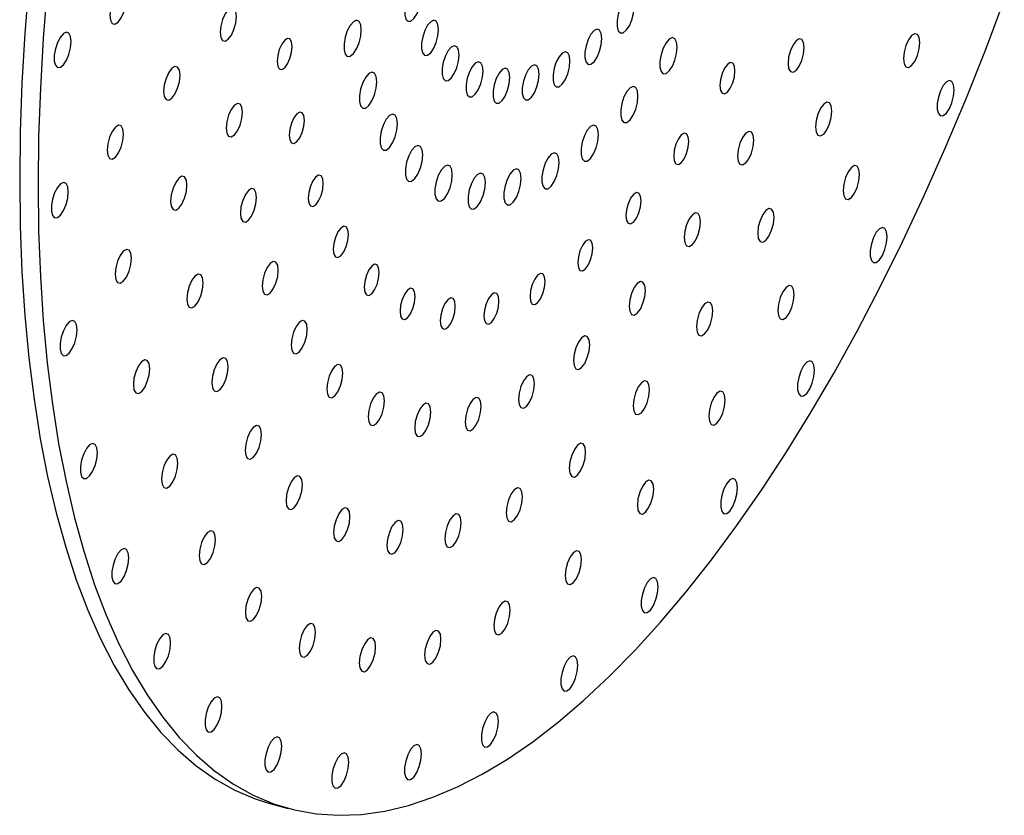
# Paper-space layout '_Trimétrica' of a CAD drawing. Header units: inches. Extents: x -0.7 to 5.4, y -6.5 to 5.
# Tile 1 of 9: x -0.2 to 4.6, y -6.5 to -2.7. Entities that reach past the tile are written whole.
import ezdxf

# ---------------------------------------------------------------- set-up
doc = ezdxf.new("R2010")
doc.units = ezdxf.units.IN
doc.header["$MEASUREMENT"] = 0

psp = doc.layouts.new('_Trimétrica')

# ---------------------------------------------------------------- linework, layer by layer
at = {"color": 7, "linetype": 'Continuous', "lineweight": 25}
psp.add_line((1.0506, -6.4777), (1.139, -6.5018), dxfattribs=at)
at = {"color": 7, "linetype": 'Continuous', "lineweight": 25, "flags": 128}
for points in [[(-0.1123, -2.5222), (-0.1316, -2.7654), (-0.1455, -3.0047), (-0.1538, -3.2394), (-0.1566, -3.4692), (-0.1538, -3.6936), (-0.1455, -3.9121), (-0.1316, -4.1243), (-0.1123, -4.3298), (-0.0875, -4.5281), (-0.0572, -4.7189), (-0.0217, -4.9017), (0.0192, -5.0762), (0.0652, -5.2421), (0.1164, -5.399), (0.1725, -5.5466), (0.2335, -5.6846), (0.2993, -5.8127), (0.3698, -5.9306), (0.4447, -6.0382), (0.5239, -6.1352), (0.6074, -6.2215), (0.6948, -6.2967), (0.7861, -6.3609), (0.881, -6.4138), (0.9794, -6.4554), (1.0506, -6.4777)], [(-0.0238, -2.5463), (-0.0432, -2.7895), (-0.057, -3.0287), (-0.0653, -3.2635), (-0.0681, -3.4933), (-0.0653, -3.7176), (-0.057, -3.9361), (-0.0432, -4.1483), (-0.0238, -4.3538), (0.001, -4.5521), (0.0312, -4.7429), (0.0668, -4.9257), (0.1076, -5.1003), (0.1537, -5.2661), (0.2048, -5.423), (0.2609, -5.5706), (0.322, -5.7086), (0.3878, -5.8367), (0.4582, -5.9547), (0.5331, -6.0623), (0.6124, -6.1593), (0.6958, -6.2455), (0.7833, -6.3208), (0.8745, -6.3849), (0.9695, -6.4378), (1.0679, -6.4794), (1.1695, -6.5095), (1.2743, -6.5282), (1.3818, -6.5353), (1.492, -6.5308), (1.6046, -6.5149), (1.7194, -6.4874), (1.8361, -6.4485), (1.9546, -6.3982), (2.0745, -6.3367), (2.1956, -6.264), (2.3178, -6.1803), (2.4407, -6.0858), (2.5641, -5.9806), (2.6877, -5.865), (2.8114, -5.7393), (2.9347, -5.6036), (3.0576, -5.4582), (3.1798, -5.3034), (3.3009, -5.1396), (3.4209, -4.9671), (3.5393, -4.7861), (3.6561, -4.5972), (3.7708, -4.4006), (3.8834, -4.1967), (3.9936, -3.9861), (4.1012, -3.769), (4.2059, -3.5459), (4.3076, -3.3174), (4.406, -3.0837), (4.5009, -2.8455), (4.5922, -2.6031)], [(0.3571, -2.5993), (0.3541, -2.5745), (0.3456, -2.5594), (0.3328, -2.5562), (0.3177, -2.5654), (0.3026, -2.5856), (0.2899, -2.6138), (0.2813, -2.6456), (0.2783, -2.6762), (0.2813, -2.7009), (0.2899, -2.716), (0.3026, -2.7192), (0.3177, -2.71), (0.3328, -2.6898), (0.3456, -2.6617), (0.3541, -2.6299), (0.3571, -2.5993)], [(1.7818, -2.5818), (1.7791, -2.5573), (1.7711, -2.5415), (1.7591, -2.5365), (1.7446, -2.5431), (1.7296, -2.5603), (1.7161, -2.5858), (1.706, -2.6162), (1.7005, -2.6473), (1.7005, -2.675), (1.706, -2.6955), (1.7161, -2.706), (1.7296, -2.7052), (1.7446, -2.6931), (1.7591, -2.6714), (1.7711, -2.643), (1.7791, -2.6117), (1.7818, -2.5818)], [(2.8064, -2.6379), (2.8037, -2.6134), (2.7957, -2.5976), (2.7837, -2.5926), (2.7692, -2.5992), (2.7542, -2.6164), (2.7407, -2.6419), (2.7306, -2.6723), (2.7251, -2.7034), (2.7251, -2.7311), (2.7306, -2.7516), (2.7407, -2.7621), (2.7542, -2.7613), (2.7692, -2.7492), (2.7837, -2.7275), (2.7957, -2.6991), (2.8037, -2.6678), (2.8064, -2.6379)], [(0.8883, -2.6831), (0.8854, -2.6587), (0.8769, -2.6437), (0.8643, -2.6405), (0.8494, -2.6496), (0.8345, -2.6696), (0.8218, -2.6974), (0.8134, -2.7289), (0.8104, -2.7592), (0.8134, -2.7836), (0.8218, -2.7986), (0.8345, -2.8018), (0.8494, -2.7927), (0.8643, -2.7727), (0.8769, -2.7448), (0.8854, -2.7134), (0.8883, -2.6831)], [(1.491, -2.7477), (1.4882, -2.7226), (1.48, -2.7064), (1.4677, -2.7013), (1.4528, -2.7081), (1.4374, -2.7257), (1.4236, -2.7519), (1.4132, -2.783), (1.4076, -2.8149), (1.4076, -2.8433), (1.4132, -2.8644), (1.4236, -2.8752), (1.4374, -2.8743), (1.4528, -2.8619), (1.4677, -2.8396), (1.48, -2.8105), (1.4882, -2.7784), (1.491, -2.7477)], [(1.8628, -2.7464), (1.86, -2.7219), (1.8521, -2.7061), (1.8401, -2.7012), (1.8256, -2.7078), (1.8106, -2.725), (1.7971, -2.7505), (1.787, -2.7808), (1.7815, -2.8119), (1.7815, -2.8396), (1.787, -2.8601), (1.7971, -2.8707), (1.8106, -2.8698), (1.8256, -2.8577), (1.8401, -2.836), (1.8521, -2.8076), (1.86, -2.7763), (1.8628, -2.7464)], [(2.651, -2.7896), (2.6482, -2.7651), (2.6403, -2.7493), (2.6283, -2.7444), (2.6138, -2.7509), (2.5988, -2.7681), (2.5853, -2.7936), (2.5751, -2.824), (2.5697, -2.8551), (2.5697, -2.8828), (2.5751, -2.9033), (2.5853, -2.9138), (2.5988, -2.913), (2.6138, -2.9009), (2.6283, -2.8792), (2.6403, -2.8508), (2.6482, -2.8195), (2.651, -2.7896)], [(0.0919, -2.8042), (0.0891, -2.7797), (0.0811, -2.7639), (0.0691, -2.7589), (0.0546, -2.7655), (0.0396, -2.7827), (0.026, -2.8083), (0.0159, -2.8387), (0.0104, -2.8698), (0.0104, -2.8976), (0.0159, -2.9181), (0.026, -2.9286), (0.0396, -2.9278), (0.0546, -2.9157), (0.0691, -2.8939), (0.0811, -2.8655), (0.0891, -2.8342), (0.0919, -2.8042)], [(1.1578, -2.8281), (1.155, -2.8053), (1.1471, -2.7913), (1.1353, -2.7883), (1.1214, -2.7968), (1.1074, -2.8155), (1.0956, -2.8415), (1.0878, -2.8709), (1.085, -2.8992), (1.0878, -2.9221), (1.0956, -2.936), (1.1074, -2.939), (1.1214, -2.9305), (1.1353, -2.9118), (1.1471, -2.8858), (1.155, -2.8564), (1.1578, -2.8281)], [(3.0144, -2.8311), (3.0115, -2.806), (3.0034, -2.7898), (2.9911, -2.7847), (2.9762, -2.7915), (2.9608, -2.8091), (2.947, -2.8353), (2.9365, -2.8664), (2.931, -2.8984), (2.931, -2.9268), (2.9365, -2.9478), (2.947, -2.9586), (2.9608, -2.9577), (2.9762, -2.9453), (2.9911, -2.9231), (3.0034, -2.8939), (3.0115, -2.8618), (3.0144, -2.8311)], [(3.627, -2.8331), (3.624, -2.8086), (3.6156, -2.7937), (3.6029, -2.7905), (3.588, -2.7996), (3.5731, -2.8196), (3.5605, -2.8474), (3.5521, -2.8789), (3.5491, -2.9091), (3.5521, -2.9336), (3.5605, -2.9486), (3.5731, -2.9517), (3.588, -2.9426), (3.6029, -2.9226), (3.6156, -2.8948), (3.624, -2.8634), (3.627, -2.8331)], [(4.1843, -2.8089), (4.1813, -2.7841), (4.1728, -2.769), (4.16, -2.7658), (4.1449, -2.775), (4.1299, -2.7952), (4.1171, -2.8233), (4.1086, -2.8551), (4.1056, -2.8857), (4.1086, -2.9105), (4.1171, -2.9256), (4.1299, -2.9288), (4.1449, -2.9196), (4.16, -2.8994), (4.1728, -2.8713), (4.1813, -2.8395), (4.1843, -2.8089)], [(1.9622, -2.8688), (1.9595, -2.8443), (1.9515, -2.8285), (1.9395, -2.8236), (1.925, -2.8302), (1.91, -2.8474), (1.8965, -2.8729), (1.8864, -2.9032), (1.8809, -2.9343), (1.8809, -2.962), (1.8864, -2.9825), (1.8965, -2.9931), (1.91, -2.9922), (1.925, -2.9801), (1.9395, -2.9584), (1.9515, -2.93), (1.9595, -2.8987), (1.9622, -2.8688)], [(2.4972, -2.8981), (2.4945, -2.8736), (2.4865, -2.8578), (2.4745, -2.8529), (2.46, -2.8595), (2.445, -2.8767), (2.4315, -2.9022), (2.4214, -2.9325), (2.4159, -2.9636), (2.4159, -2.9913), (2.4214, -3.0118), (2.4315, -3.0224), (2.445, -3.0215), (2.46, -3.0094), (2.4745, -2.9877), (2.4865, -2.9593), (2.4945, -2.928), (2.4972, -2.8981)], [(0.6166, -2.9666), (0.6136, -2.9419), (0.605, -2.9268), (0.5923, -2.9236), (0.5772, -2.9328), (0.5621, -2.953), (0.5493, -2.9811), (0.5408, -3.0129), (0.5378, -3.0435), (0.5408, -3.0683), (0.5493, -3.0834), (0.5621, -3.0866), (0.5772, -3.0774), (0.5923, -3.0572), (0.605, -3.029), (0.6136, -2.9973), (0.6166, -2.9666)], [(2.078, -2.9463), (2.0752, -2.9218), (2.0673, -2.9061), (2.0553, -2.9011), (2.0408, -2.9077), (2.0258, -2.9249), (2.0123, -2.9504), (2.0021, -2.9807), (1.9967, -3.0119), (1.9967, -3.0395), (2.0021, -3.06), (2.0123, -3.0706), (2.0258, -3.0697), (2.0408, -3.0577), (2.0553, -3.0359), (2.0673, -3.0075), (2.0752, -2.9762), (2.078, -2.9463)], [(2.2076, -2.9773), (2.2049, -2.9528), (2.1969, -2.937), (2.1849, -2.9321), (2.1704, -2.9387), (2.1554, -2.9559), (2.1419, -2.9814), (2.1318, -3.0117), (2.1263, -3.0429), (2.1263, -3.0705), (2.1318, -3.091), (2.1419, -3.1016), (2.1554, -3.1007), (2.1704, -3.0886), (2.1849, -3.0669), (2.1969, -3.0385), (2.2049, -3.0072), (2.2076, -2.9773)], [(2.3484, -2.9611), (2.3456, -2.9366), (2.3377, -2.9209), (2.3257, -2.9159), (2.3112, -2.9225), (2.2962, -2.9397), (2.2827, -2.9652), (2.2725, -2.9955), (2.2671, -3.0267), (2.2671, -3.0543), (2.2725, -3.0748), (2.2827, -3.0854), (2.2962, -3.0846), (2.3112, -3.0725), (2.3257, -3.0507), (2.3377, -3.0223), (2.3456, -2.9911), (2.3484, -2.9611)], [(3.2931, -2.9451), (3.2904, -2.9222), (3.2825, -2.9082), (3.2707, -2.9052), (3.2567, -2.9138), (3.2428, -2.9324), (3.231, -2.9584), (3.2231, -2.9878), (3.2203, -3.0161), (3.2231, -3.039), (3.231, -3.053), (3.2428, -3.0559), (3.2567, -3.0474), (3.2707, -3.0288), (3.2825, -3.0027), (3.2904, -2.9734), (3.2931, -2.9451)], [(1.5657, -2.9978), (1.5629, -2.9727), (1.5548, -2.9565), (1.5424, -2.9514), (1.5275, -2.9581), (1.5122, -2.9758), (1.4983, -3.0019), (1.4879, -3.0331), (1.4823, -3.065), (1.4823, -3.0934), (1.4879, -3.1144), (1.4983, -3.1252), (1.5122, -3.1244), (1.5275, -3.112), (1.5424, -3.0897), (1.5548, -3.0606), (1.5629, -3.0285), (1.5657, -2.9978)], [(2.8253, -3.0668), (2.8225, -3.0416), (2.8143, -3.0254), (2.802, -3.0204), (2.7871, -3.0271), (2.7718, -3.0447), (2.7579, -3.0709), (2.7475, -3.1021), (2.7419, -3.134), (2.7419, -3.1624), (2.7475, -3.1834), (2.7579, -3.1942), (2.7718, -3.1934), (2.7871, -3.181), (2.802, -3.1587), (2.8143, -3.1295), (2.8225, -3.0974), (2.8253, -3.0668)], [(4.3501, -3.0374), (4.3474, -3.0129), (4.3394, -2.997), (4.3274, -2.9921), (4.3129, -2.9987), (4.2978, -3.0159), (4.2843, -3.0414), (4.2741, -3.0719), (4.2687, -3.103), (4.2687, -3.1307), (4.2741, -3.1513), (4.2843, -3.1618), (4.2978, -3.161), (4.3129, -3.1489), (4.3274, -3.1271), (4.3394, -3.0987), (4.3474, -3.0674), (4.3501, -3.0374)], [(0.9177, -3.1448), (0.9147, -3.1203), (0.9063, -3.1053), (0.8937, -3.1021), (0.8788, -3.1112), (0.8639, -3.1312), (0.8512, -3.1591), (0.8428, -3.1905), (0.8398, -3.2208), (0.8428, -3.2453), (0.8512, -3.2602), (0.8639, -3.2634), (0.8788, -3.2543), (0.8937, -3.2343), (0.9063, -3.2065), (0.9147, -3.175), (0.9177, -3.1448)], [(3.7607, -3.1388), (3.7577, -3.1141), (3.7492, -3.0989), (3.7364, -3.0957), (3.7213, -3.1049), (3.7063, -3.1251), (3.6935, -3.1533), (3.685, -3.1851), (3.682, -3.2157), (3.685, -3.2404), (3.6935, -3.2556), (3.7063, -3.2588), (3.7213, -3.2496), (3.7364, -3.2294), (3.7492, -3.2012), (3.7577, -3.1694), (3.7607, -3.1388)], [(1.2166, -3.1839), (1.2138, -3.1611), (1.2059, -3.1471), (1.1941, -3.1441), (1.1802, -3.1526), (1.1663, -3.1713), (1.1545, -3.1973), (1.1466, -3.2267), (1.1438, -3.255), (1.1466, -3.2779), (1.1545, -3.2918), (1.1663, -3.2948), (1.1802, -3.2863), (1.1941, -3.2676), (1.2059, -3.2416), (1.2138, -3.2122), (1.2166, -3.1839)], [(1.6653, -3.2002), (1.6624, -3.1751), (1.6543, -3.1589), (1.642, -3.1538), (1.6271, -3.1605), (1.6117, -3.1782), (1.5979, -3.2044), (1.5874, -3.2355), (1.5819, -3.2674), (1.5819, -3.2958), (1.5874, -3.3168), (1.5979, -3.3277), (1.6117, -3.3268), (1.6271, -3.3144), (1.642, -3.2921), (1.6543, -3.263), (1.6624, -3.2309), (1.6653, -3.2002)], [(0.3444, -3.2506), (0.3414, -3.2258), (0.3328, -3.2107), (0.3201, -3.2075), (0.305, -3.2167), (0.2899, -3.2369), (0.2772, -3.2651), (0.2686, -3.2969), (0.2656, -3.3275), (0.2686, -3.3522), (0.2772, -3.3673), (0.2899, -3.3705), (0.305, -3.3613), (0.3201, -3.3411), (0.3328, -3.313), (0.3414, -3.2812), (0.3444, -3.2506)], [(2.6342, -3.2533), (2.6314, -3.2281), (2.6233, -3.2119), (2.6109, -3.2069), (2.5961, -3.2136), (2.5807, -3.2313), (2.5668, -3.2574), (2.5564, -3.2886), (2.5508, -3.3205), (2.5508, -3.3489), (2.5564, -3.3699), (2.5668, -3.3807), (2.5807, -3.3799), (2.5961, -3.3675), (2.6109, -3.3452), (2.6233, -3.316), (2.6314, -3.284), (2.6342, -3.2533)], [(3.0704, -3.2855), (3.0677, -3.2626), (3.0598, -3.2486), (3.048, -3.2456), (3.034, -3.2541), (3.0201, -3.2728), (3.0083, -3.2988), (3.0004, -3.3282), (2.9977, -3.3565), (3.0004, -3.3794), (3.0083, -3.3934), (3.0201, -3.3963), (3.034, -3.3878), (3.048, -3.3691), (3.0598, -3.3431), (3.0677, -3.3137), (3.0704, -3.2855)], [(3.3838, -3.2798), (3.3808, -3.2553), (3.3724, -3.2404), (3.3598, -3.2372), (3.3449, -3.2463), (3.33, -3.2663), (3.3173, -3.2941), (3.3089, -3.3256), (3.3059, -3.3558), (3.3089, -3.3803), (3.3173, -3.3953), (3.33, -3.3984), (3.3449, -3.3893), (3.3598, -3.3693), (3.3724, -3.3415), (3.3808, -3.3101), (3.3838, -3.2798)], [(1.7875, -3.3507), (1.7847, -3.3255), (1.7765, -3.3093), (1.7642, -3.3043), (1.7493, -3.311), (1.7339, -3.3287), (1.7201, -3.3548), (1.7097, -3.386), (1.7041, -3.4179), (1.7041, -3.4463), (1.7097, -3.4673), (1.7201, -3.4781), (1.7339, -3.4773), (1.7493, -3.4649), (1.7642, -3.4426), (1.7765, -3.4134), (1.7847, -3.3814), (1.7875, -3.3507)], [(2.4452, -3.3867), (2.4423, -3.3616), (2.4342, -3.3454), (2.4219, -3.3403), (2.407, -3.347), (2.3916, -3.3647), (2.3778, -3.3908), (2.3674, -3.422), (2.3618, -3.4539), (2.3618, -3.4823), (2.3674, -3.5033), (2.3778, -3.5141), (2.3916, -3.5133), (2.407, -3.5009), (2.4219, -3.4786), (2.4342, -3.4495), (2.4423, -3.4174), (2.4452, -3.3867)], [(1.9298, -3.446), (1.927, -3.4208), (1.9188, -3.4046), (1.9065, -3.3996), (1.8916, -3.4063), (1.8762, -3.424), (1.8624, -3.4501), (1.852, -3.4813), (1.8464, -3.5132), (1.8464, -3.5416), (1.852, -3.5626), (1.8624, -3.5734), (1.8762, -3.5726), (1.8916, -3.5602), (1.9065, -3.5379), (1.9188, -3.5087), (1.927, -3.4767), (1.9298, -3.446)], [(2.2622, -3.4642), (2.2594, -3.439), (2.2512, -3.4228), (2.2389, -3.4178), (2.224, -3.4245), (2.2086, -3.4422), (2.1948, -3.4683), (2.1844, -3.4995), (2.1788, -3.5314), (2.1788, -3.5598), (2.1844, -3.5808), (2.1948, -3.5916), (2.2086, -3.5908), (2.224, -3.5784), (2.2389, -3.5561), (2.2512, -3.5269), (2.2594, -3.4949), (2.2622, -3.4642)], [(3.894, -3.445), (3.891, -3.4202), (3.8825, -3.4051), (3.8697, -3.4019), (3.8546, -3.4111), (3.8396, -3.4313), (3.8268, -3.4594), (3.8183, -3.4912), (3.8153, -3.5218), (3.8183, -3.5466), (3.8268, -3.5617), (3.8396, -3.5649), (3.8546, -3.5557), (3.8697, -3.5355), (3.8825, -3.5074), (3.891, -3.4756), (3.894, -3.445)], [(0.6503, -3.4966), (0.6473, -3.4719), (0.6388, -3.4567), (0.626, -3.4535), (0.6109, -3.4627), (0.5958, -3.483), (0.5831, -3.5111), (0.5745, -3.5429), (0.5715, -3.5735), (0.5745, -3.5982), (0.5831, -3.6134), (0.5958, -3.6166), (0.6109, -3.6074), (0.626, -3.5872), (0.6388, -3.559), (0.6473, -3.5272), (0.6503, -3.4966)], [(1.3075, -3.4883), (1.3048, -3.4654), (1.2969, -3.4514), (1.2851, -3.4484), (1.2711, -3.4569), (1.2572, -3.4756), (1.2454, -3.5016), (1.2375, -3.531), (1.2347, -3.5593), (1.2375, -3.5822), (1.2454, -3.5962), (1.2572, -3.5991), (1.2711, -3.5906), (1.2851, -3.5719), (1.2969, -3.5459), (1.3048, -3.5165), (1.3075, -3.4883)], [(2.0892, -3.4841), (2.0863, -3.4589), (2.0782, -3.4427), (2.0659, -3.4377), (2.051, -3.4444), (2.0356, -3.4621), (2.0218, -3.4882), (2.0114, -3.5194), (2.0058, -3.5513), (2.0058, -3.5797), (2.0114, -3.6007), (2.0218, -3.6115), (2.0356, -3.6107), (2.051, -3.5983), (2.0659, -3.576), (2.0782, -3.5468), (2.0863, -3.5148), (2.0892, -3.4841)], [(0.0777, -3.5289), (0.0749, -3.5043), (0.067, -3.4885), (0.055, -3.4836), (0.0404, -3.4901), (0.0254, -3.5074), (0.0119, -3.5329), (0.0017, -3.5633), (-0.0037, -3.5945), (-0.0037, -3.6222), (0.0017, -3.6427), (0.0119, -3.6533), (0.0254, -3.6525), (0.0404, -3.6404), (0.055, -3.6186), (0.067, -3.5901), (0.0749, -3.5588), (0.0777, -3.5289)], [(0.9856, -3.5557), (0.9827, -3.5312), (0.9742, -3.5162), (0.9616, -3.5131), (0.9467, -3.5222), (0.9318, -3.5421), (0.9191, -3.57), (0.9107, -3.6014), (0.9077, -3.6317), (0.9107, -3.6562), (0.9191, -3.6711), (0.9318, -3.6743), (0.9467, -3.6652), (0.9616, -3.6452), (0.9742, -3.6174), (0.9827, -3.5859), (0.9856, -3.5557)], [(2.8404, -3.5722), (2.8376, -3.5493), (2.8297, -3.5353), (2.8179, -3.5324), (2.804, -3.5409), (2.7901, -3.5596), (2.7783, -3.5856), (2.7704, -3.615), (2.7676, -3.6432), (2.7704, -3.6661), (2.7783, -3.6801), (2.7901, -3.6831), (2.804, -3.6746), (2.8179, -3.6559), (2.8297, -3.6299), (2.8376, -3.6005), (2.8404, -3.5722)], [(3.4815, -3.6517), (3.4785, -3.6269), (3.47, -3.6118), (3.4572, -3.6086), (3.4422, -3.6178), (3.4271, -3.638), (3.4143, -3.6661), (3.4058, -3.6979), (3.4028, -3.7285), (3.4058, -3.7533), (3.4143, -3.7684), (3.4271, -3.7716), (3.4422, -3.7624), (3.4572, -3.7422), (3.47, -3.7141), (3.4785, -3.6823), (3.4815, -3.6517)], [(3.1266, -3.6729), (3.1237, -3.6484), (3.1152, -3.6335), (3.1026, -3.6303), (3.0877, -3.6394), (3.0728, -3.6594), (3.0602, -3.6872), (3.0517, -3.7187), (3.0488, -3.7489), (3.0517, -3.7734), (3.0602, -3.7884), (3.0728, -3.7916), (3.0877, -3.7825), (3.1026, -3.7625), (3.1152, -3.7346), (3.1237, -3.7032), (3.1266, -3.6729)], [(1.4287, -3.7346), (1.4259, -3.7117), (1.418, -3.6977), (1.4062, -3.6948), (1.3923, -3.7033), (1.3784, -3.7219), (1.3665, -3.748), (1.3587, -3.7773), (1.3559, -3.8056), (1.3587, -3.8285), (1.3665, -3.8425), (1.3784, -3.8455), (1.3923, -3.837), (1.4062, -3.8183), (1.418, -3.7923), (1.4259, -3.7629), (1.4287, -3.7346)], [(4.0271, -3.7451), (4.0244, -3.7206), (4.0164, -3.7048), (4.0044, -3.6998), (3.9899, -3.7064), (3.9748, -3.7236), (3.9613, -3.7492), (3.9511, -3.7796), (3.9457, -3.8108), (3.9457, -3.8385), (3.9511, -3.859), (3.9613, -3.8696), (3.9748, -3.8687), (3.9899, -3.8566), (4.0044, -3.8349), (4.0164, -3.8064), (4.0244, -3.7751), (4.0271, -3.7451)], [(2.6078, -3.7992), (2.6051, -3.7763), (2.5972, -3.7623), (2.5854, -3.7593), (2.5714, -3.7678), (2.5575, -3.7865), (2.5457, -3.8125), (2.5378, -3.8419), (2.5351, -3.8702), (2.5378, -3.8931), (2.5457, -3.9071), (2.5575, -3.91), (2.5714, -3.9015), (2.5854, -3.8828), (2.5972, -3.8568), (2.6051, -3.8274), (2.6078, -3.7992)], [(0.3824, -3.8489), (0.3794, -3.8242), (0.3709, -3.809), (0.3581, -3.8058), (0.3431, -3.815), (0.328, -3.8352), (0.3152, -3.8634), (0.3067, -3.8952), (0.3037, -3.9258), (0.3067, -3.9505), (0.3152, -3.9657), (0.328, -3.9689), (0.3431, -3.9597), (0.3581, -3.9395), (0.3709, -3.9113), (0.3794, -3.8795), (0.3824, -3.8489)], [(1.0907, -3.9071), (1.0877, -3.8826), (1.0793, -3.8677), (1.0666, -3.8645), (1.0517, -3.8736), (1.0368, -3.8936), (1.0242, -3.9214), (1.0157, -3.9529), (1.0128, -3.9831), (1.0157, -4.0076), (1.0242, -4.0226), (1.0368, -4.0258), (1.0517, -4.0167), (1.0666, -3.9967), (1.0793, -3.9688), (1.0877, -3.9374), (1.0907, -3.9071)], [(1.5774, -3.9177), (1.5747, -3.8948), (1.5668, -3.8808), (1.555, -3.8779), (1.541, -3.8864), (1.5271, -3.9051), (1.5153, -3.9311), (1.5074, -3.9605), (1.5046, -3.9887), (1.5074, -4.0116), (1.5153, -4.0256), (1.5271, -4.0286), (1.541, -4.0201), (1.555, -4.0014), (1.5668, -3.9754), (1.5747, -3.946), (1.5774, -3.9177)], [(0.7283, -3.9684), (0.7253, -3.9436), (0.7167, -3.9285), (0.704, -3.9253), (0.6889, -3.9345), (0.6738, -3.9547), (0.6611, -3.9829), (0.6525, -4.0147), (0.6495, -4.0453), (0.6525, -4.07), (0.6611, -4.0851), (0.6738, -4.0883), (0.6889, -4.0791), (0.704, -4.0589), (0.7167, -4.0308), (0.7253, -3.999), (0.7283, -3.9684)], [(2.3778, -3.9615), (2.375, -3.9386), (2.3671, -3.9247), (2.3553, -3.9217), (2.3414, -3.9302), (2.3275, -3.9489), (2.3157, -3.9749), (2.3078, -4.0043), (2.305, -4.0326), (2.3078, -4.0554), (2.3157, -4.0694), (2.3275, -4.0724), (2.3414, -4.0639), (2.3553, -4.0452), (2.3671, -4.0192), (2.375, -3.9898), (2.3778, -3.9615)], [(2.8609, -4.0041), (2.858, -3.9796), (2.8495, -3.9646), (2.8369, -3.9614), (2.822, -3.9705), (2.8071, -3.9905), (2.7945, -4.0184), (2.786, -4.0498), (2.7831, -4.0801), (2.786, -4.1046), (2.7945, -4.1195), (2.8071, -4.1227), (2.822, -4.1136), (2.8369, -4.0936), (2.8495, -4.0658), (2.858, -4.0343), (2.8609, -4.0041)], [(3.5788, -4.024), (3.5758, -3.9992), (3.5673, -3.9841), (3.5545, -3.9809), (3.5395, -3.9901), (3.5244, -4.0103), (3.5116, -4.0384), (3.5031, -4.0702), (3.5001, -4.1008), (3.5031, -4.1256), (3.5116, -4.1407), (3.5244, -4.1439), (3.5395, -4.1347), (3.5545, -4.1145), (3.5673, -4.0864), (3.5758, -4.0546), (3.5788, -4.024)], [(1.7506, -4.0337), (1.7478, -4.0108), (1.74, -3.9968), (1.7281, -3.9938), (1.7142, -4.0023), (1.7003, -4.021), (1.6885, -4.047), (1.6806, -4.0764), (1.6778, -4.1047), (1.6806, -4.1276), (1.6885, -4.1416), (1.7003, -4.1445), (1.7142, -4.136), (1.7281, -4.1173), (1.74, -4.0913), (1.7478, -4.062), (1.7506, -4.0337)], [(2.1551, -4.0558), (2.1523, -4.0329), (2.1444, -4.019), (2.1326, -4.016), (2.1187, -4.0245), (2.1048, -4.0432), (2.093, -4.0692), (2.0851, -4.0986), (2.0823, -4.1269), (2.0851, -4.1497), (2.093, -4.1637), (2.1048, -4.1667), (2.1187, -4.1582), (2.1326, -4.1395), (2.1444, -4.1135), (2.1523, -4.0841), (2.1551, -4.0558)], [(1.9445, -4.08), (1.9418, -4.0572), (1.9339, -4.0432), (1.9221, -4.0402), (1.9082, -4.0487), (1.8942, -4.0674), (1.8824, -4.0934), (1.8745, -4.1228), (1.8718, -4.1511), (1.8745, -4.174), (1.8824, -4.1879), (1.8942, -4.1909), (1.9082, -4.1824), (1.9221, -4.1637), (1.9339, -4.1377), (1.9418, -4.1083), (1.9445, -4.08)], [(3.1863, -4.103), (3.1833, -4.0782), (3.1748, -4.0631), (3.162, -4.0599), (3.1469, -4.0691), (3.1318, -4.0893), (3.1191, -4.1175), (3.1105, -4.1493), (3.1075, -4.1799), (3.1105, -4.2046), (3.1191, -4.2197), (3.1318, -4.2229), (3.1469, -4.2137), (3.162, -4.1935), (3.1748, -4.1654), (3.1833, -4.1336), (3.1863, -4.103)], [(0.1201, -4.1946), (0.1173, -4.17), (0.1094, -4.1542), (0.0973, -4.1493), (0.0828, -4.1559), (0.0678, -4.1731), (0.0543, -4.1986), (0.0441, -4.229), (0.0386, -4.2602), (0.0386, -4.2879), (0.0441, -4.3084), (0.0543, -4.319), (0.0678, -4.3182), (0.0828, -4.3061), (0.0973, -4.2843), (0.1094, -4.2559), (0.1173, -4.2245), (0.1201, -4.1946)], [(1.2306, -4.1916), (1.2276, -4.1671), (1.2192, -4.1522), (1.2065, -4.149), (1.1916, -4.1581), (1.1767, -4.1781), (1.1641, -4.2059), (1.1556, -4.2374), (1.1527, -4.2676), (1.1556, -4.2921), (1.1641, -4.3071), (1.1767, -4.3102), (1.1916, -4.3011), (1.2065, -4.2812), (1.2192, -4.2533), (1.2276, -4.2219), (1.2306, -4.1916)], [(2.5924, -4.2662), (2.5894, -4.2417), (2.581, -4.2267), (2.5683, -4.2236), (2.5534, -4.2327), (2.5385, -4.2527), (2.5259, -4.2805), (2.5175, -4.3119), (2.5145, -4.3422), (2.5175, -4.3667), (2.5259, -4.3816), (2.5385, -4.3848), (2.5534, -4.3757), (2.5683, -4.3557), (2.581, -4.3279), (2.5894, -4.2964), (2.5924, -4.2662)], [(0.4705, -4.3815), (0.4675, -4.3568), (0.459, -4.3416), (0.4462, -4.3384), (0.4311, -4.3476), (0.416, -4.3678), (0.4033, -4.396), (0.3947, -4.4278), (0.3917, -4.4584), (0.3947, -4.4831), (0.4033, -4.4983), (0.416, -4.5015), (0.4311, -4.4923), (0.4462, -4.4721), (0.459, -4.4439), (0.4675, -4.4121), (0.4705, -4.3815)], [(0.8489, -4.3719), (0.8459, -4.3471), (0.8373, -4.332), (0.8246, -4.3288), (0.8095, -4.338), (0.7944, -4.3582), (0.7816, -4.3863), (0.7731, -4.4181), (0.7701, -4.4487), (0.7731, -4.4735), (0.7816, -4.4886), (0.7944, -4.4918), (0.8095, -4.4826), (0.8246, -4.4624), (0.8373, -4.4343), (0.8459, -4.4025), (0.8489, -4.3719)], [(1.4024, -4.4031), (1.3994, -4.3786), (1.391, -4.3636), (1.3783, -4.3605), (1.3634, -4.3696), (1.3485, -4.3896), (1.3359, -4.4174), (1.3274, -4.4488), (1.3245, -4.4791), (1.3274, -4.5036), (1.3359, -4.5185), (1.3485, -4.5217), (1.3634, -4.5126), (1.3783, -4.4926), (1.391, -4.4648), (1.3994, -4.4333), (1.4024, -4.4031)], [(3.6765, -4.3893), (3.6737, -4.3648), (3.6657, -4.349), (3.6537, -4.344), (3.6392, -4.3506), (3.6242, -4.3678), (3.6106, -4.3934), (3.6005, -4.4238), (3.595, -4.455), (3.595, -4.4827), (3.6005, -4.5032), (3.6106, -4.5138), (3.6242, -4.5129), (3.6392, -4.5008), (3.6537, -4.4791), (3.6657, -4.4506), (3.6737, -4.4193), (3.6765, -4.3893)], [(2.3267, -4.4537), (2.3237, -4.4292), (2.3153, -4.4142), (2.3026, -4.4111), (2.2877, -4.4202), (2.2728, -4.4402), (2.2602, -4.468), (2.2518, -4.4994), (2.2488, -4.5297), (2.2518, -4.5542), (2.2602, -4.5692), (2.2728, -4.5723), (2.2877, -4.5632), (2.3026, -4.5432), (2.3153, -4.5154), (2.3237, -4.484), (2.3267, -4.4537)], [(2.8813, -4.4832), (2.8783, -4.4584), (2.8697, -4.4433), (2.8569, -4.4401), (2.8419, -4.4493), (2.8268, -4.4695), (2.814, -4.4976), (2.8055, -4.5294), (2.8025, -4.56), (2.8055, -4.5848), (2.814, -4.5999), (2.8268, -4.6031), (2.8419, -4.5939), (2.8569, -4.5737), (2.8697, -4.5456), (2.8783, -4.5138), (2.8813, -4.4832)], [(1.6024, -4.537), (1.5994, -4.5125), (1.591, -4.4976), (1.5783, -4.4944), (1.5634, -4.5035), (1.5485, -4.5235), (1.5359, -4.5513), (1.5274, -4.5828), (1.5245, -4.613), (1.5274, -4.6375), (1.5359, -4.6525), (1.5485, -4.6557), (1.5634, -4.6466), (1.5783, -4.6266), (1.591, -4.5987), (1.5994, -4.5673), (1.6024, -4.537)], [(3.2455, -4.5335), (3.2425, -4.5087), (3.234, -4.4936), (3.2212, -4.4904), (3.2061, -4.4996), (3.1911, -4.5198), (3.1783, -4.548), (3.1698, -4.5797), (3.1668, -4.6104), (3.1698, -4.6351), (3.1783, -4.6502), (3.1911, -4.6534), (3.2061, -4.6442), (3.2212, -4.624), (3.234, -4.5959), (3.2425, -4.5641), (3.2455, -4.5335)], [(1.8263, -4.5906), (1.8234, -4.5661), (1.8149, -4.5511), (1.8023, -4.5479), (1.7874, -4.5571), (1.7725, -4.577), (1.7599, -4.6049), (1.7514, -4.6363), (1.7485, -4.6666), (1.7514, -4.6911), (1.7599, -4.706), (1.7725, -4.7092), (1.7874, -4.7001), (1.8023, -4.6801), (1.8149, -4.6523), (1.8234, -4.6208), (1.8263, -4.5906)], [(2.0695, -4.5626), (2.0666, -4.5381), (2.0581, -4.5232), (2.0455, -4.52), (2.0306, -4.5291), (2.0157, -4.5491), (2.003, -4.5769), (1.9946, -4.6084), (1.9916, -4.6386), (1.9946, -4.6631), (2.003, -4.6781), (2.0157, -4.6812), (2.0306, -4.6721), (2.0455, -4.6521), (2.0581, -4.6243), (2.0666, -4.5929), (2.0695, -4.5626)], [(1.0095, -4.6985), (1.0065, -4.6737), (0.9979, -4.6586), (0.9852, -4.6554), (0.9701, -4.6646), (0.955, -4.6848), (0.9423, -4.713), (0.9337, -4.7447), (0.9307, -4.7754), (0.9337, -4.8001), (0.9423, -4.8152), (0.955, -4.8184), (0.9701, -4.8092), (0.9852, -4.789), (0.9979, -4.7609), (1.0065, -4.7291), (1.0095, -4.6985)], [(0.218, -4.7872), (0.2153, -4.7626), (0.2073, -4.7468), (0.1953, -4.7419), (0.1808, -4.7484), (0.1657, -4.7657), (0.1522, -4.7912), (0.1421, -4.8216), (0.1366, -4.8528), (0.1366, -4.8805), (0.1421, -4.901), (0.1522, -4.9116), (0.1657, -4.9108), (0.1808, -4.8987), (0.1953, -4.8769), (0.2073, -4.8484), (0.2153, -4.8171), (0.218, -4.7872)], [(2.5729, -4.7841), (2.5699, -4.7593), (2.5614, -4.7442), (2.5486, -4.741), (2.5336, -4.7502), (2.5185, -4.7704), (2.5057, -4.7986), (2.4972, -4.8304), (2.4942, -4.861), (2.4972, -4.8857), (2.5057, -4.9008), (2.5185, -4.9041), (2.5336, -4.8949), (2.5486, -4.8746), (2.5614, -4.8465), (2.5699, -4.8147), (2.5729, -4.7841)], [(0.6066, -4.837), (0.6036, -4.8123), (0.5951, -4.7972), (0.5823, -4.794), (0.5672, -4.8032), (0.5522, -4.8234), (0.5394, -4.8515), (0.5309, -4.8833), (0.5279, -4.9139), (0.5309, -4.9387), (0.5394, -4.9538), (0.5522, -4.957), (0.5672, -4.9478), (0.5823, -4.9276), (0.5951, -4.8994), (0.6036, -4.8676), (0.6066, -4.837)], [(1.2067, -4.9413), (1.2037, -4.9165), (1.1952, -4.9014), (1.1824, -4.8982), (1.1673, -4.9074), (1.1523, -4.9276), (1.1395, -4.9557), (1.1309, -4.9875), (1.128, -5.0181), (1.1309, -5.0429), (1.1395, -5.058), (1.1523, -5.0612), (1.1673, -5.052), (1.1824, -5.0318), (1.1952, -5.0037), (1.2037, -4.9719), (1.2067, -4.9413)], [(2.9011, -4.9627), (2.8981, -4.9379), (2.8896, -4.9228), (2.8768, -4.9196), (2.8618, -4.9288), (2.8467, -4.949), (2.8339, -4.9772), (2.8254, -5.009), (2.8224, -5.0396), (2.8254, -5.0643), (2.8339, -5.0794), (2.8467, -5.0827), (2.8618, -5.0735), (2.8768, -5.0532), (2.8896, -5.0251), (2.8981, -4.9933), (2.9011, -4.9627)], [(3.3056, -4.9562), (3.3028, -4.9317), (3.2949, -4.9159), (3.2828, -4.9109), (3.2683, -4.9175), (3.2533, -4.9347), (3.2398, -4.9603), (3.2296, -4.9907), (3.2242, -5.0219), (3.2242, -5.0496), (3.2296, -5.0701), (3.2398, -5.0807), (3.2533, -5.0798), (3.2683, -5.0677), (3.2828, -5.046), (3.2949, -5.0175), (3.3028, -4.9862), (3.3056, -4.9562)], [(2.2679, -4.9994), (2.2649, -4.9746), (2.2564, -4.9595), (2.2436, -4.9563), (2.2285, -4.9655), (2.2135, -4.9857), (2.2007, -5.0138), (2.1921, -5.0456), (2.1891, -5.0762), (2.1921, -5.101), (2.2007, -5.1161), (2.2135, -5.1193), (2.2285, -5.1101), (2.2436, -5.0899), (2.2564, -5.0618), (2.2649, -5.03), (2.2679, -4.9994)], [(1.4363, -5.095), (1.4333, -5.0703), (1.4248, -5.0551), (1.412, -5.0519), (1.397, -5.0611), (1.3819, -5.0814), (1.3691, -5.1095), (1.3606, -5.1413), (1.3576, -5.1719), (1.3606, -5.1966), (1.3691, -5.2118), (1.3819, -5.215), (1.397, -5.2058), (1.412, -5.1856), (1.4248, -5.1574), (1.4333, -5.1256), (1.4363, -5.095)], [(1.6935, -5.1565), (1.6905, -5.1318), (1.6819, -5.1166), (1.6692, -5.1134), (1.6541, -5.1226), (1.639, -5.1428), (1.6263, -5.171), (1.6177, -5.2028), (1.6147, -5.2334), (1.6177, -5.2581), (1.6263, -5.2733), (1.639, -5.2765), (1.6541, -5.2673), (1.6692, -5.2471), (1.6819, -5.2189), (1.6905, -5.1871), (1.6935, -5.1565)], [(1.9726, -5.1244), (1.9696, -5.0996), (1.9611, -5.0845), (1.9483, -5.0813), (1.9333, -5.0905), (1.9182, -5.1107), (1.9054, -5.1389), (1.8969, -5.1707), (1.8939, -5.2013), (1.8969, -5.226), (1.9054, -5.2411), (1.9182, -5.2444), (1.9333, -5.2352), (1.9483, -5.2149), (1.9611, -5.1868), (1.9696, -5.155), (1.9726, -5.1244)], [(0.788, -5.2058), (0.785, -5.181), (0.7764, -5.1659), (0.7637, -5.1627), (0.7486, -5.1719), (0.7335, -5.1921), (0.7207, -5.2203), (0.7122, -5.252), (0.7092, -5.2826), (0.7122, -5.3074), (0.7207, -5.3225), (0.7335, -5.3257), (0.7486, -5.3165), (0.7637, -5.2963), (0.7764, -5.2682), (0.785, -5.2364), (0.788, -5.2058)], [(0.3695, -5.294), (0.3667, -5.2695), (0.3588, -5.2536), (0.3467, -5.2487), (0.3322, -5.2553), (0.3172, -5.2725), (0.3037, -5.298), (0.2935, -5.3284), (0.2881, -5.3596), (0.2881, -5.3873), (0.2935, -5.4079), (0.3037, -5.4184), (0.3172, -5.4176), (0.3322, -5.4055), (0.3467, -5.3837), (0.3588, -5.3553), (0.3667, -5.3239), (0.3695, -5.294)], [(2.5531, -5.3024), (2.5501, -5.2777), (2.5415, -5.2626), (2.5287, -5.2593), (2.5137, -5.2685), (2.4986, -5.2888), (2.4858, -5.3169), (2.4773, -5.3487), (2.4743, -5.3793), (2.4773, -5.4041), (2.4858, -5.4192), (2.4986, -5.4224), (2.5137, -5.4132), (2.5287, -5.393), (2.5415, -5.3648), (2.5501, -5.333), (2.5531, -5.3024)], [(2.9224, -5.4338), (2.9197, -5.4093), (2.9117, -5.3934), (2.8997, -5.3885), (2.8852, -5.3951), (2.8701, -5.4123), (2.8566, -5.4378), (2.8464, -5.4682), (2.841, -5.4994), (2.841, -5.5271), (2.8464, -5.5477), (2.8566, -5.5582), (2.8701, -5.5574), (2.8852, -5.5453), (2.8997, -5.5235), (2.9117, -5.4951), (2.9197, -5.4637), (2.9224, -5.4338)], [(1.0106, -5.4799), (1.0076, -5.4551), (0.9991, -5.44), (0.9863, -5.4368), (0.9712, -5.446), (0.9562, -5.4662), (0.9434, -5.4943), (0.9349, -5.5261), (0.9319, -5.5567), (0.9349, -5.5815), (0.9434, -5.5966), (0.9562, -5.5998), (0.9712, -5.5906), (0.9863, -5.5704), (0.9991, -5.5423), (1.0076, -5.5105), (1.0106, -5.4799)], [(2.2087, -5.5455), (2.2057, -5.5207), (2.1971, -5.5056), (2.1844, -5.5024), (2.1693, -5.5116), (2.1542, -5.5318), (2.1415, -5.5599), (2.1329, -5.5917), (2.1299, -5.6223), (2.1329, -5.6471), (2.1415, -5.6622), (2.1542, -5.6654), (2.1693, -5.6562), (2.1844, -5.636), (2.1971, -5.6079), (2.2057, -5.5761), (2.2087, -5.5455)], [(1.2699, -5.6535), (1.2669, -5.6287), (1.2583, -5.6136), (1.2456, -5.6104), (1.2305, -5.6196), (1.2154, -5.6398), (1.2026, -5.6679), (1.1941, -5.6997), (1.1911, -5.7303), (1.1941, -5.7551), (1.2026, -5.7702), (1.2154, -5.7734), (1.2305, -5.7642), (1.2456, -5.744), (1.2583, -5.7159), (1.2669, -5.6841), (1.2699, -5.6535)], [(1.8753, -5.6866), (1.8723, -5.6619), (1.8638, -5.6467), (1.851, -5.6435), (1.836, -5.6527), (1.8209, -5.673), (1.8081, -5.7011), (1.7996, -5.7329), (1.7966, -5.7635), (1.7996, -5.7882), (1.8081, -5.8034), (1.8209, -5.8066), (1.836, -5.7974), (1.851, -5.7772), (1.8638, -5.749), (1.8723, -5.7172), (1.8753, -5.6866)], [(0.5713, -5.7043), (0.5685, -5.6797), (0.5605, -5.6639), (0.5485, -5.659), (0.534, -5.6655), (0.519, -5.6828), (0.5054, -5.7083), (0.4953, -5.7387), (0.4898, -5.7699), (0.4898, -5.7976), (0.4953, -5.8181), (0.5054, -5.8287), (0.519, -5.8278), (0.534, -5.8157), (0.5485, -5.794), (0.5605, -5.7655), (0.5685, -5.7342), (0.5713, -5.7043)], [(1.5602, -5.7229), (1.5572, -5.6981), (1.5486, -5.683), (1.5359, -5.6798), (1.5208, -5.689), (1.5057, -5.7092), (1.4929, -5.7374), (1.4844, -5.7691), (1.4814, -5.7997), (1.4844, -5.8245), (1.4929, -5.8396), (1.5057, -5.8428), (1.5208, -5.8336), (1.5359, -5.8134), (1.5486, -5.7853), (1.5572, -5.7535), (1.5602, -5.7229)], [(2.5351, -5.8118), (2.5324, -5.7873), (2.5244, -5.7714), (2.5124, -5.7665), (2.4979, -5.7731), (2.4828, -5.7903), (2.4693, -5.8158), (2.4592, -5.8463), (2.4537, -5.8774), (2.4537, -5.9051), (2.4592, -5.9257), (2.4693, -5.9362), (2.4828, -5.9354), (2.4979, -5.9233), (2.5124, -5.9015), (2.5244, -5.8731), (2.5324, -5.8418), (2.5351, -5.8118)], [(0.819, -6.0092), (0.8162, -5.9847), (0.8083, -5.9689), (0.7962, -5.9639), (0.7817, -5.9705), (0.7667, -5.9877), (0.7532, -6.0133), (0.743, -6.0437), (0.7376, -6.0748), (0.7376, -6.1026), (0.743, -6.1231), (0.7532, -6.1336), (0.7667, -6.1328), (0.7817, -6.1207), (0.7962, -6.0989), (0.8083, -6.0705), (0.8162, -6.0392), (0.819, -6.0092)], [(2.152, -6.0822), (2.1492, -6.0577), (2.1413, -6.0419), (2.1292, -6.0369), (2.1147, -6.0435), (2.0997, -6.0607), (2.0862, -6.0863), (2.076, -6.1167), (2.0705, -6.1478), (2.0705, -6.1755), (2.076, -6.1961), (2.0862, -6.2066), (2.0997, -6.2058), (2.1147, -6.1937), (2.1292, -6.1719), (2.1413, -6.1435), (2.1492, -6.1122), (2.152, -6.0822)], [(1.1074, -6.2024), (1.1047, -6.1778), (1.0967, -6.162), (1.0847, -6.1571), (1.0702, -6.1636), (1.0551, -6.1809), (1.0416, -6.2064), (1.0315, -6.2368), (1.026, -6.268), (1.026, -6.2957), (1.0315, -6.3162), (1.0416, -6.3268), (1.0551, -6.326), (1.0702, -6.3138), (1.0847, -6.2921), (1.0967, -6.2636), (1.1047, -6.2323), (1.1074, -6.2024)], [(1.7811, -6.2393), (1.7783, -6.2147), (1.7704, -6.1989), (1.7583, -6.194), (1.7438, -6.2005), (1.7288, -6.2178), (1.7153, -6.2433), (1.7051, -6.2737), (1.6997, -6.3049), (1.6997, -6.3326), (1.7051, -6.3531), (1.7153, -6.3637), (1.7288, -6.3628), (1.7438, -6.3507), (1.7583, -6.329), (1.7704, -6.3005), (1.7783, -6.2692), (1.7811, -6.2393)], [(1.4304, -6.2796), (1.4277, -6.2551), (1.4197, -6.2392), (1.4077, -6.2343), (1.3932, -6.2409), (1.3781, -6.2581), (1.3646, -6.2836), (1.3545, -6.314), (1.349, -6.3452), (1.349, -6.3729), (1.3545, -6.3935), (1.3646, -6.404), (1.3781, -6.4032), (1.3932, -6.3911), (1.4077, -6.3693), (1.4197, -6.3409), (1.4277, -6.3095), (1.4304, -6.2796)]]:
    psp.add_lwpolyline(points, dxfattribs=at)

doc.saveas('drawing.dxf')
